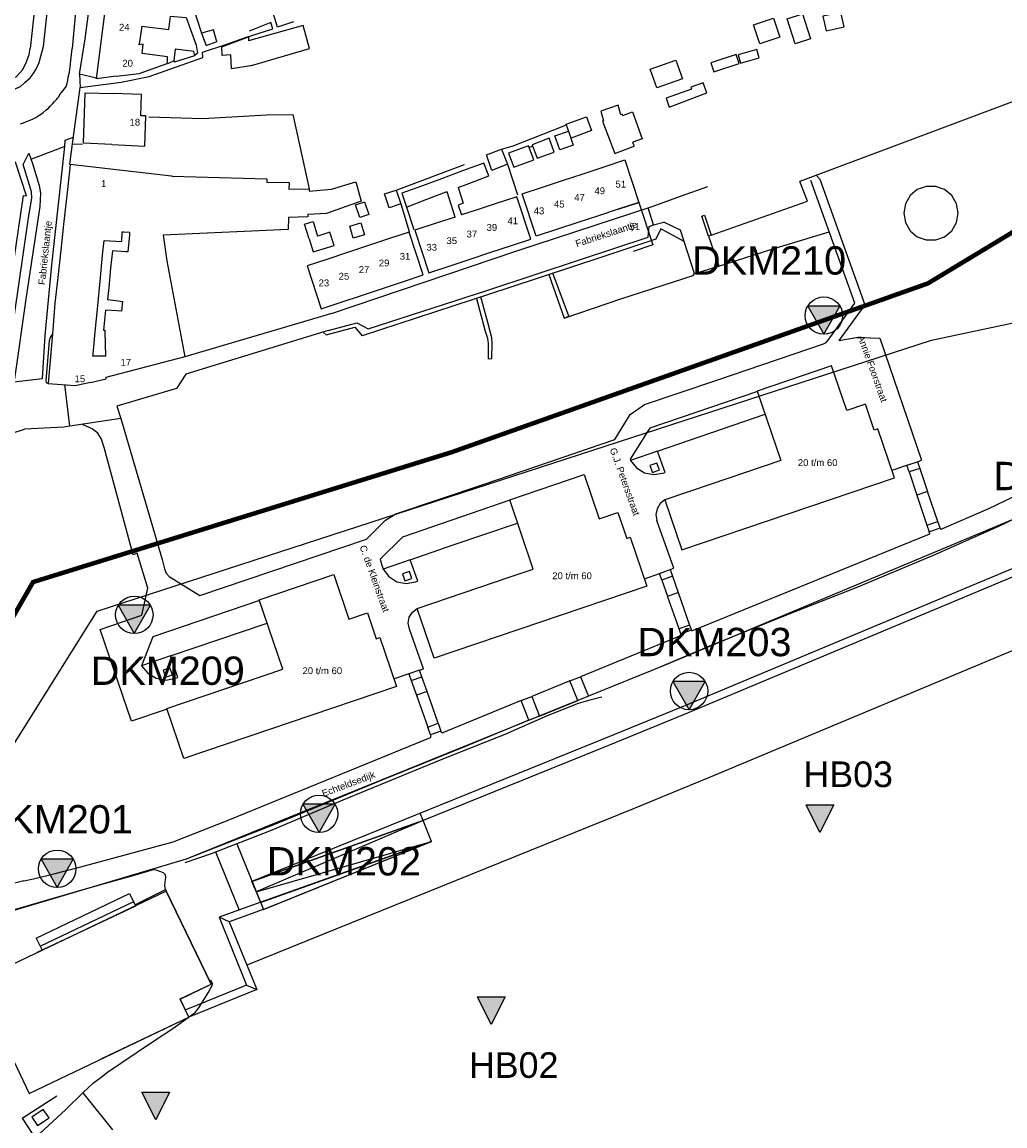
# Model space of a CAD drawing. Extents: x 158343 to 162498, y 431347 to 434500.
# Tile 19 of 220: x 158641 to 158858, y 433246 to 433490. Entities that reach past the tile are written whole.
import ezdxf

# ---------------------------------------------------------------- set-up
doc = ezdxf.new("R2010")
doc.units = 0
doc.header["$LTSCALE"] = 10
doc.header["$MEASUREMENT"] = 0
doc.layers.add('000_onzichtbaar', color=8, linetype='CONTINUOUS', plot=False)
doc.layers.add('MEET', color=6, linetype='CONTINUOUS', plot=False)
for name, color, linetype in [('20_betonwerk', 252, 'CONTINUOUS'), ('33_trappen en balustraden', 252, 'CONTINUOUS'), ('44_plafonds', 8, 'CONTINUOUS'), ('47_binneninrichting', 8, 'CONTINUOUS'), ('bestaand 006m', 8, 'CONTINUOUS'), ('bestaande dijk', 8, 'CONTINUOUS'), ('HUISNUM', 7, 'CONTINUOUS'), ('nieuw012m', 8, 'CONTINUOUS'), ('SONDERING', 7, 'CONTINUOUS'), ('STRNM', 7, 'CONTINUOUS'), ('WB-STEEKMONSTER', 7, 'CONTINUOUS'), ('X-XX-AL-grens_project-G', 7, 'AL-grens_project')]:
    doc.layers.add(name, color=color, linetype=linetype)
doc.styles.add('STANDAARD', font='arial.ttf')
doc.styles.get("Standard").update_dxf_attribs({"font": 'arial.ttf'})
doc.styles.add('Style-STANDARD', font='arial.ttf')
doc.linetypes.add('AL-grens_project', pattern='A,3.5,-2,[8,CCS.shx,S=2.5,R=0,X=0,Y=0],-2,3.5', length=11)

# ---------------------------------------------------------------- blocks, each defined once
blk = doc.blocks.new('STEEK')
at = {"layer": 'WB-STEEKMONSTER'}
blk.add_lwpolyline([(-2.7, 5.4), (2.7, 5.4), (0, 0)], close=True, dxfattribs=at)
blk.add_solid([(0, 0), (2.7, 5.4), (-2.7, 5.4)], dxfattribs=at)
at = {"layer": 'WB-STEEKMONSTER', "style": 'STANDAARD'}
blk.add_attdef('BNO', (-3.22, 8.87), '', height=5, dxfattribs=at)
blk = doc.blocks.new('SONDERING')
at = {"layer": 'SONDERING', "transparency": 33554687}
h = blk.add_hatch(color=256, dxfattribs=at)
h.dxf.hatch_style = 1
h.paths.add_polyline_path([(0, -1.65), (1.418, 0.843), (-1.418, 0.843)])
at = {"layer": 'SONDERING'}
blk.add_lwpolyline([(0, -1.65), (1.418, 0.843), (-1.418, 0.843), (0, -1.65)], dxfattribs=at)
blk.add_circle((0, 0), 1.65, dxfattribs=at)
blk.add_attdef('BNO', (-2.722, 3.368), '', height=2.5, dxfattribs=at)

msp = doc.modelspace()

# ---------------------------------------------------------------- linework, layer by layer
at = {"layer": '000_onzichtbaar', "flags": 128}
for points in [[(158847.61, 433447.58), (158847.25, 433449.63), (158846.21, 433451.44), (158844.61, 433452.78), (158842.65, 433453.49), (158840.56, 433453.49), (158838.6, 433452.78), (158837, 433451.44), (158835.96, 433449.63), (158835.6, 433447.58)], [(158835.6, 433447.58), (158835.96, 433445.52), (158837, 433443.72), (158838.6, 433442.38), (158840.56, 433441.67), (158842.65, 433441.67), (158844.61, 433442.38), (158846.21, 433443.72), (158847.25, 433445.52), (158847.61, 433447.58)]]:
    msp.add_lwpolyline(points, dxfattribs=at)
at = {"layer": '000_onzichtbaar'}
msp.add_lwpolyline([(158938.02, 433446.9), (158913.82, 433419.8), (158897.46, 433403.47), (158885.65, 433394.63), (158873.13, 433386.84), (158860.88, 433380.57), (158782.77, 433347.86), (158766.1, 433341.07), (158677.46, 433305.16), (158633.18, 433291.97)], dxfattribs=at)
at = {"layer": '20_betonwerk'}
for p, q in [((158729.66, 433313.68), (158729.02, 433315.26)), ((158688.6, 433308.48), (158694.46, 433294.03)), ((158731.53, 433309.05), (158693.86, 433295.62)), ((158683.92, 433306.73), (158689.11, 433293.92)), ((158692.58, 433298.66), (158691.94, 433300.24)), ((158693.86, 433295.62), (158684.68, 433292.34)), ((158694.43, 433294.02), (158686.92, 433291.34)), ((158686.92, 433291.34), (158684.68, 433292.34))]:
    msp.add_line(p, q, dxfattribs=at)
for points in [[(158945.28, 433440.02), (158921.08, 433412.92), (158904.02, 433395.89), (158891.3, 433386.37), (158878.06, 433378.13), (158865.1, 433371.49), (158786.59, 433338.62), (158769.86, 433331.81), (158691.94, 433300.24)], [(158946.51, 433438.84), (158922.32, 433411.76), (158905.14, 433394.61), (158892.26, 433384.96), (158878.9, 433376.65), (158865.82, 433369.95), (158787.24, 433337.05), (158770.5, 433330.23), (158729.66, 433313.68)], [(158957.93, 433429.12), (158933.22, 433401.44), (158914.98, 433383.24), (158900.74, 433372.57), (158886.29, 433363.58), (158872.14, 433356.33), (158792.96, 433323.19), (158776.15, 433316.33), (158690.8, 433281.76)], [(158691.94, 433300.24), (158729.66, 433313.68)], [(158729.66, 433313.68), (158692.87, 433297.91), (158731.53, 433309.05)], [(158684.68, 433292.34), (158690.76, 433277.32), (158677.35, 433271.88)], [(158686.92, 433291.34), (158692.98, 433276.38), (158677.99, 433270.31)]]:
    msp.add_lwpolyline(points, dxfattribs=at)
msp.add_lwpolyline([(158691.94, 433300.24), (158694.46, 433294.03), (158731.53, 433309.05), (158729.66, 433313.68)], close=True, dxfattribs=at)
at = {"layer": '33_trappen en balustraden', "flags": 128}
for points in [[(158727.03, 433344.5), (158728.17, 433341.3)], [(158654.64, 433253.59), (158656.98, 433255.82), (158658.67, 433257.09), (158660.12, 433258.2), (158663.04, 433260.12), (158670.02, 433264.85), (158674.49, 433267.8), (158678.36, 433270.57), (158679.01, 433271.03), (158679.49, 433271.42), (158679.72, 433271.66), (158680.26, 433272.34), (158682.26, 433275.69), (158683.29, 433277.57), (158682.9, 433278.48)], [(158654.65, 433253.59), (158661.22, 433245.47)]]:
    msp.add_lwpolyline(points, dxfattribs=at)
at = {"layer": '44_plafonds', "flags": 128}
for points in [[(158658.75, 433485.86), (158659.63, 433492.82)], [(158701.07, 433489.79), (158697.59, 433488.61), (158696.58, 433491.68), (158700.05, 433492.75)], [(158667.64, 433488.84), (158673.6, 433488.1), (158673.96, 433491.03)], [(158802.47, 433489.09), (158806.89, 433490.55), (158808.27, 433486.39), (158803.86, 433484.93), (158802.47, 433489.09)], [(158813.26, 433491.53), (158815.05, 433486.01), (158811.68, 433484.92), (158809.89, 433490.44), (158813.26, 433491.53)], [(158821.76, 433491.83), (158817.81, 433490.99), (158818.49, 433487.8), (158822.44, 433488.65), (158821.76, 433491.83)], [(158667.64, 433488.84), (158667.11, 433484.88)], [(158684.27, 433485.44), (158684.12, 433485.65), (158683.43, 433488.02), (158680.85, 433487.27), (158681.81, 433484.57), (158684.27, 433485.44)], [(158691.87, 433480.14), (158704.65, 433483.91), (158703.26, 433488.99), (158691.2, 433485.6)], [(158662.04, 433477.78), (158657.65, 433477.22), (158658.75, 433485.86)], [(158691.87, 433480.14), (158691.61, 433480.06), (158687.43, 433479.42), (158687.27, 433482.5), (158685.4, 433482.35), (158685.31, 433484.27), (158691.2, 433486.48), (158691.2, 433485.6)], [(158662.04, 433477.78), (158667.06, 433478.41), (158673.27, 433480.6), (158673.34, 433481.08), (158673.34, 433482.08), (158667.73, 433482.78), (158667.98, 433484.82), (158667.08, 433484.71), (158667.11, 433484.88)], [(158679.32, 433482.38), (158679.11, 433483.22), (158675, 433483.73), (158674.73, 433481.18), (158674.88, 433480.94), (158679.32, 433482.38)], [(158799.08, 433482.5), (158799.6, 433480.63), (158803.77, 433481.8), (158803.24, 433483.66), (158799.08, 433482.5)], [(158781.15, 433475.23), (158779.72, 433479.35), (158785.38, 433481.32), (158786.82, 433477.19), (158781.15, 433475.23)], [(158793.05, 433480.75), (158793.72, 433478.71), (158799.34, 433480.55), (158798.67, 433482.59), (158793.05, 433480.75)], [(158783.25, 433472.95), (158783.91, 433470.99), (158792.17, 433474.11), (158791.4, 433476.3), (158788.66, 433475.39), (158788.79, 433474.93), (158783.25, 433472.95)], [(158661.05, 433462.74), (158654.83, 433463.03), (158655.15, 433474.12), (158661.38, 433473.95)], [(158661.05, 433462.74), (158668.32, 433462.39), (158668.51, 433469.03), (158667.46, 433469.06), (158667.6, 433473.77), (158661.38, 433473.95)], [(158773.25, 433469.28), (158772.65, 433471.39), (158768.81, 433470.1), (158769.42, 433467.95)], [(158762.32, 433464.15), (158761.21, 433467.17), (158765.7, 433468.82), (158766.81, 433465.8), (158762.32, 433464.15)], [(158773.69, 433469.1), (158773.58, 433469.39), (158773.25, 433469.28)], [(158773.69, 433469.1), (158775.85, 433469.89), (158777.98, 433463.98), (158775.91, 433463.22)], [(158761.7, 433465.63), (158762.74, 433462.59), (158759.77, 433461.58), (158758.73, 433464.62), (158761.7, 433465.63)], [(158769.42, 433467.95), (158769.17, 433467.86), (158771.93, 433460.75), (158775.96, 433462.3)], [(158754.77, 433459.73), (158758.58, 433461.05), (158757.47, 433464.11), (158753.69, 433462.67), (158754.77, 433459.73)], [(158775.96, 433462.3), (158776.22, 433462.4), (158775.91, 433463.22)], [(158746.97, 433461.68), (158748.23, 433458.41), (158744.81, 433456.97), (158743.61, 433460.41), (158746.97, 433461.68)], [(158749.64, 433457.69), (158754.05, 433459.31), (158752.88, 433462.4), (158748.5, 433460.81), (158749.64, 433457.69)], [(158603.92, 433435.5), (158627.53, 433443.1), (158628.05, 433441.51), (158629.6, 433439.96), (158626.44, 433418.43), (158636.52, 433416.95), (158641.59, 433451.51), (158642.21, 433451.42), (158639.83, 433458.81), (158627.16, 433454.73), (158626.3, 433457.69), (158617.5, 433454.96), (158618.48, 433451.93), (158606.9, 433448.2), (158606.07, 433450.76), (158599.83, 433448.75), (158600.21, 433447.55), (158597.07, 433446.54)], [(158674.18, 433455.74), (158651.89, 433458.32), (158651.35, 433453.45)], [(158743.06, 433458.6), (158738.38, 433456.89)], [(158739.38, 433453.99), (158744.15, 433455.8), (158743.06, 433458.6)], [(158769.58, 433457.8), (158774.16, 433459.31), (158777.25, 433449.95), (158772.87, 433448.51)], [(158738.38, 433456.89), (158733.72, 433455.18)], [(158760.42, 433454.79), (158764.96, 433456.28)], [(158764.96, 433456.28), (158769.58, 433457.8)], [(158651.35, 433453.45), (158650.43, 433445.07)], [(158674.37, 433455.73), (158674.18, 433455.74)], [(158674.37, 433455.73), (158695.25, 433455.14), (158695.25, 433454.41), (158700.14, 433454.35), (158700.1, 433452.9), (158704.55, 433452.96), (158704.54, 433452.43), (158709.45, 433452.87), (158714.84, 433454.5), (158715.98, 433450.2), (158708.38, 433447.54), (158704.26, 433447.27), (158704.25, 433446.76), (158699.99, 433446.66), (158699.91, 433443.97)], [(158729.5, 433453.63), (158724.98, 433451.98)], [(158733.72, 433455.18), (158729.5, 433453.63)], [(158737.41, 433453.25), (158739.38, 433453.99)], [(158755.97, 433453.32), (158760.42, 433454.79)], [(158847.61, 433447.58), (158847.25, 433449.63), (158846.21, 433451.44), (158844.61, 433452.78), (158842.65, 433453.49), (158840.56, 433453.49), (158838.6, 433452.78), (158837, 433451.44), (158835.96, 433449.63), (158835.6, 433447.58)], [(158721.14, 433451.81), (158723.75, 433452.68), (158724.77, 433449.62), (158722.19, 433448.75), (158721.14, 433451.81)], [(158724.98, 433451.98), (158726, 433448.93), (158730.5, 433450.64)], [(158730.5, 433450.64), (158734.77, 433452.25)], [(158734.77, 433452.25), (158734.93, 433452.31)], [(158736.73, 433446.73), (158734.93, 433452.31)], [(158737.41, 433453.25), (158738.47, 433449.79), (158737.4, 433449.37), (158738.11, 433447.18)], [(158748.91, 433440.38), (158753.41, 433441.86), (158750.33, 433451.21), (158745.53, 433449.63)], [(158759.26, 433444.02), (158754.58, 433442.48), (158751.49, 433451.84), (158755.97, 433453.32)], [(158714.77, 433449.41), (158716.76, 433450.07), (158717.68, 433447.29), (158715.69, 433446.63), (158714.77, 433449.41)], [(158745.53, 433449.63), (158741.36, 433448.26)], [(158772.66, 433448.44), (158777.25, 433449.95), (158780.33, 433440.58), (158775.95, 433439.14)], [(158736.73, 433446.73), (158732.3, 433445.27)], [(158741.36, 433448.26), (158738.11, 433447.18)], [(158768.36, 433447.02), (158763.74, 433445.5)], [(158772.87, 433448.51), (158768.36, 433447.02)], [(158835.6, 433447.58), (158835.96, 433445.52), (158837, 433443.72), (158838.6, 433442.38), (158840.56, 433441.67), (158842.65, 433441.67), (158844.61, 433442.38), (158846.21, 433443.72), (158847.25, 433445.52), (158847.61, 433447.58)], [(158650.43, 433445.07), (158649.8, 433439.4)], [(158699.91, 433443.97), (158672.34, 433442.7), (158673.19, 433437.08)], [(158704.55, 433441.91), (158703.51, 433445.17), (158705.42, 433445.75), (158706.42, 433442.51)], [(158713.5, 433444.75), (158715.97, 433445.45), (158716.73, 433442.79), (158714.26, 433442.09), (158713.5, 433444.75)], [(158732.3, 433445.27), (158727.86, 433443.8), (158730.94, 433434.45), (158735.43, 433435.93)], [(158763.74, 433445.5), (158759.26, 433444.02)], [(158659.02, 433438.35), (158659.33, 433441.58), (158663.27, 433441.36), (158663.33, 433443.5), (158663.67, 433443.47)], [(158663.67, 433443.47), (158664.96, 433443.36)], [(158664.91, 433442.8), (158664.58, 433439.02), (158664.13, 433439.05)], [(158664.96, 433443.36), (158664.91, 433442.8)], [(158704.55, 433441.91), (158705.42, 433439.03), (158707.63, 433439.72)], [(158706.66, 433442.59), (158706.42, 433442.51)], [(158707.63, 433439.72), (158710.04, 433440.47), (158709.11, 433443.38), (158706.66, 433442.59)], [(158722.26, 433441.97), (158717.64, 433440.44)], [(158725.36, 433432.5), (158729.71, 433433.95), (158726.58, 433443.4), (158722.26, 433441.97)], [(158649.8, 433439.4), (158649.15, 433433.43)], [(158664.13, 433439.05), (158661.17, 433439.25), (158660.79, 433435.42)], [(158713.02, 433438.91), (158708.42, 433437.38)], [(158717.64, 433440.44), (158713.02, 433438.91)], [(158740.02, 433437.45), (158744.57, 433438.95)], [(158744.57, 433438.95), (158748.91, 433440.38)], [(158658.46, 433432.55), (158659.02, 433438.35)], [(158673.19, 433437.08), (158677.11, 433415.9), (158659.69, 433411.38)], [(158708.42, 433437.38), (158704.08, 433435.95), (158707.21, 433426.49), (158711.59, 433427.94)], [(158735.43, 433435.93), (158740.02, 433437.45)], [(158660.79, 433435.42), (158660.36, 433431.21)], [(158649.15, 433433.43), (158648.52, 433427.77)], [(158657.95, 433427.16), (158658.46, 433432.55)], [(158720.71, 433430.97), (158725.36, 433432.5)], [(158660.36, 433431.21), (158660.1, 433428.58), (158661.9, 433428.34)], [(158711.59, 433427.94), (158716.09, 433429.43)], [(158716.09, 433429.43), (158720.71, 433430.97)], [(158648.52, 433427.77), (158648.02, 433421.86)], [(158657.39, 433421.42), (158657.95, 433427.16)], [(158661.9, 433428.34), (158663.42, 433428.13), (158663.18, 433425.99), (158662.21, 433426.06)], [(158662.21, 433426.06), (158659.68, 433426.22), (158659.2, 433421.76), (158659.52, 433421.75), (158659.53, 433421.5)], [(158648.02, 433421.86), (158647.5, 433415.9)], [(158656.92, 433416.48), (158657.39, 433421.42)], [(158659.53, 433421.5), (158659.68, 433416.03), (158659.07, 433416.03)], [(158647.5, 433415.9), (158647, 433410.05), (158652.95, 433409.59), (158656.32, 433410.35)], [(158659.07, 433416.03), (158656.88, 433416.02), (158656.92, 433416.48)], [(158793.18, 433387.84), (158782.95, 433384.36), (158786.69, 433373.34), (158833.57, 433389.25), (158829.91, 433400.04), (158829.09, 433399.76), (158827.15, 433405.48), (158823.04, 433404.09), (158819.72, 433413.88), (158803.33, 433408.32), (158808.52, 433393.04), (158793.18, 433387.84)], [(158656.32, 433410.35), (158656.35, 433410.23), (158659.77, 433411.05), (158659.69, 433411.38)], [(158836.29, 433391.99), (158838.63, 433392.78), (158839.15, 433391.31)], [(158839.15, 433391.31), (158836.79, 433390.51), (158836.29, 433391.99)], [(158728.38, 433360.43), (158748.84, 433367.38), (158753.94, 433369.11), (158748.76, 433384.38), (158765.15, 433389.95), (158768.47, 433380.17), (158772.6, 433381.55), (158774.54, 433375.83), (158775.34, 433376.1), (158778.99, 433365.33), (158732.12, 433349.42), (158728.38, 433360.43)], [(158843.13, 433379.58), (158840.87, 433386.22), (158838.49, 433385.42), (158840.72, 433378.77), (158843.13, 433379.58)], [(158784.62, 433367.51), (158782.31, 433366.69), (158781.79, 433368.16), (158784.12, 433369.02), (158784.62, 433367.51)], [(158673.18, 433338.33), (158698.75, 433347.02), (158693.56, 433362.31), (158709.95, 433367.88), (158713.28, 433358.07), (158717.4, 433359.47), (158719.35, 433353.72), (158720.15, 433353.99), (158723.8, 433343.23), (158676.92, 433327.3), (158673.18, 433338.33)], [(158786.1, 433355.93), (158783.57, 433363.11), (158785.9, 433363.93), (158788.41, 433356.74), (158786.1, 433355.93)], [(158728.84, 433346.78), (158726.51, 433345.99), (158727.03, 433344.5), (158729.38, 433345.33), (158728.84, 433346.78)], [(158732.99, 433335.09), (158730.53, 433342.13), (158728.17, 433341.3), (158730.67, 433334.21), (158732.99, 433335.09)], [(158673.02, 433298.11), (158631.08, 433278.05), (158642.83, 433253.49), (158677.99, 433270.31), (158676.1, 433274.3), (158682.97, 433277.56), (158673.02, 433298.11)], [(158676.08, 433274.29), (158682.97, 433277.56), (158673.02, 433298.11), (158666.26, 433294.83)], [(158673.02, 433298.11), (158682.97, 433277.56)], [(158666.26, 433294.83), (158666.23, 433294.81), (158666.24, 433294.78), (158644.61, 433284.52)], [(158658.82, 433261.19), (158677.99, 433270.31), (158676.08, 433274.29)], [(158647.21, 433248.13), (158645.89, 433249.93), (158643.42, 433248.24), (158644.7, 433246.42), (158647.21, 433248.13)]]:
    msp.add_lwpolyline(points, dxfattribs=at)
at = {"layer": '47_binneninrichting', "flags": 128}
for points in [[(158644.79, 433500), (158643.02, 433483.88)], [(158645.96, 433484.3), (158647.66, 433500)], [(158654.19, 433500), (158652.98, 433491.13), (158652.32, 433483.88)], [(158657.66, 433477.37), (158653.94, 433478.24), (158655.17, 433486.04), (158657.01, 433500)], [(158678.9, 433493.15), (158680.85, 433487.27)], [(158674.01, 433491.02), (158677.46, 433490.69), (158679.62, 433484.66), (158679.92, 433482.83), (158679.32, 433482.38)], [(158651.81, 433458.41), (158652.41, 433462.85), (158654.06, 433475.3), (158663.12, 433476.47), (158669.27, 433477.7), (158681.09, 433481.93), (158681.06, 433483.07), (158686.43, 433484.87), (158690.54, 433486.31), (158696.57, 433488.26), (158696.09, 433489.64), (158691.29, 433487.72)], [(158592.44, 433462.01), (158624.6, 433472.54), (158638.13, 433476.89), (158639.93, 433477.64), (158640.86, 433478.57), (158641.43, 433479.29), (158642.27, 433480.94), (158642.81, 433482.56), (158643.02, 433483.88)], [(158638.19, 433474.31), (158640.92, 433475.51), (158641.94, 433476.47), (158643.05, 433477.4), (158643.74, 433478.3), (158644.4, 433479.32), (158645, 433480.82), (158645.39, 433482.2), (158645.96, 433484.3)], [(158640.89, 433467.29), (158641.61, 433467.47), (158642.24, 433467.8), (158643.02, 433468.1), (158643.71, 433468.37), (158644.28, 433468.67), (158644.76, 433469), (158645.3, 433469.36), (158645.9, 433469.78), (158646.56, 433470.35), (158647.07, 433470.77), (158647.52, 433471.25), (158648.03, 433471.73), (158648.36, 433472.12), (158648.9, 433472.69), (158649.05, 433472.93), (158649.35, 433473.26), (158649.62, 433473.74), (158649.98, 433474.22), (158650.22, 433474.52), (158650.61, 433474.97), (158650.97, 433475.54), (158651.18, 433476.17), (158651.36, 433476.92), (158651.42, 433477.55), (158651.69, 433478.69), (158651.87, 433479.86), (158652.11, 433481.9), (158652.32, 433483.88)], [(158673.41, 433480.58), (158674.73, 433481.18)], [(158653.94, 433478.24), (158654.06, 433475.3)], [(158669.24, 433468.79), (158681.09, 433468.43), (158695.13, 433469.27), (158700.95, 433469.36), (158704.58, 433452.96)], [(158746.97, 433461.68), (158749.52, 433462.46), (158758.46, 433465.97), (158761.26, 433467.03)], [(158650.7, 433462.25), (158650.76, 433463.69), (158652.62, 433464.32)], [(158639.03, 433409.09), (158638.34, 433410.26), (158637.59, 433411.4), (158642.69, 433446.56), (158643.41, 433450.91), (158643.32, 433452.32), (158642.9, 433453.79), (158641.49, 433458.29), (158642.72, 433460.81), (158643.56, 433458.5), (158645, 433453.67), (158645.33, 433451.99), (158645.15, 433449.08), (158642.15, 433429.13), (158639.6, 433411.07), (158639.24, 433409.63), (158639.03, 433409.09)], [(158639.45, 433410.41), (158645.75, 433411.16), (158646.32, 433420.64), (158647.79, 433436.21), (158650.7, 433462.25), (158643.32, 433459.46)], [(158652.41, 433462.85), (158654.57, 433462.76)], [(158753, 433462.07), (158753.81, 433462.34), (158753.66, 433462.28)], [(158748.23, 433458.41), (158750.45, 433451.66)], [(158723.75, 433452.68), (158738.78, 433458.29)], [(158816.32, 433455.97), (158817.12, 433455.06), (158827.04, 433427.37), (158821.33, 433419.47), (158825.1, 433420.15), (158826.09, 433420.19), (158830.31, 433420.04), (158839.54, 433393.1)], [(158673.68, 433367.43), (158680.44, 433363.29), (158717.22, 433375.72), (158721.35, 433379.91), (158723.68, 433381.26), (158742.89, 433387.76), (158771.91, 433397.68), (158775.29, 433403.18), (158778.5, 433405.36), (158794.38, 433410.78), (158817.9, 433418.77), (158818.53, 433419.05), (158818.95, 433419.61), (158824.85, 433427.71), (158815.1, 433454.79)], [(158709.44, 433425.44), (158750.33, 433439.27), (158780.18, 433449.08), (158786.39, 433451.33), (158792.45, 433453.46)], [(158793.15, 433442.73), (158814.39, 433450.26), (158812.74, 433454.55)], [(158724.77, 433449.62), (158726.6, 433443.56)], [(158726, 433448.93), (158727.65, 433444.01)], [(158780.48, 433445), (158779.24, 433448.77)], [(158793.15, 433442.73), (158792.55, 433442.49), (158791.08, 433446.93), (158791.68, 433447.14), (158793.15, 433442.73)], [(158708.77, 433421.71), (158715.04, 433423.37), (158717.53, 433422.05), (158743.91, 433430.62), (158764.37, 433437.37), (158779.26, 433442.32), (158779.48, 433444.67)], [(158782.08, 433444.16), (158780.96, 433441.82), (158769.53, 433438.01), (158748.53, 433431.14), (158716.22, 433420.52)], [(158760.74, 433424.45), (158773.49, 433428.74), (158789.18, 433433.81), (158789.45, 433434.26), (158786.39, 433443.8), (158782.76, 433445.57)], [(158779.48, 433444.67), (158780.48, 433445), (158782.76, 433445.57)], [(158787.19, 433441.31), (158782.08, 433444.16)], [(158792.55, 433442.49), (158794.83, 433435.98), (158794.85, 433435.92)], [(158794.86, 433435.92), (158806.53, 433439.64), (158819.17, 433443.48)], [(158757.35, 433434.02), (158760.74, 433424.45), (158761.79, 433424.9), (158758.28, 433434.32)], [(158789.45, 433434.26), (158794.86, 433435.92)], [(158741.42, 433428.8), (158743.37, 433421.54), (158743.82, 433420.01), (158744, 433418.87), (158743.97, 433415.48), (158744.81, 433415.57), (158744.9, 433418.93), (158744.78, 433420.1), (158743.94, 433423.46), (158742.41, 433429.13)], [(158706.5, 433424.57), (158677.11, 433415.9)], [(158709.44, 433425.44), (158706.5, 433424.57)], [(158707.6, 433421.35), (158708.26, 433420.72), (158714.63, 433422.43), (158716.22, 433420.52)], [(158647.24, 433419.44), (158646.48, 433410.68)], [(158647.92, 433420.81), (158647.47, 433420.18), (158647.24, 433419.44)], [(158708.77, 433421.71), (158677.36, 433412.11), (158675.27, 433408.93), (158662.17, 433405), (158663.05, 433402.27), (158651.8, 433400.59)], [(158646.48, 433410.68), (158646.6, 433410.25), (158647, 433410.05)], [(158651.8, 433400.59), (158650.71, 433409.77)], [(158803.36, 433408.25), (158779.62, 433400.2), (158779.08, 433399.32), (158775.29, 433393.33), (158775.41, 433393.05)], [(158781.36, 433395.13), (158805.06, 433403.23)], [(158627.29, 433397.98), (158632.67, 433398.08), (158636.78, 433398.32), (158641.78, 433399.97)], [(158651.8, 433400.59), (158650.52, 433400.4), (158641.78, 433399.97)], [(158656.75, 433399.99), (158654.56, 433401)], [(158659.24, 433396.32), (158658.8, 433397.78), (158657.94, 433399.04), (158656.75, 433399.99)], [(158663.05, 433402.27), (158672.13, 433371.24), (158672.69, 433369.12)], [(158665.72, 433372.25), (158659.35, 433395.9), (158659.24, 433396.32)], [(158781.36, 433395.13), (158775.41, 433393.05)], [(158782.53, 433390.22), (158783.01, 433390.39), (158781.36, 433395.13)], [(158775.41, 433393.05), (158776.7, 433391.43), (158778.46, 433390.35), (158780.48, 433389.93), (158782.53, 433390.22)], [(158838.63, 433392.78), (158839.54, 433393.1)], [(158779.67, 433391.95), (158780.22, 433390.42), (158781.76, 433390.96), (158781.19, 433392.49), (158779.67, 433391.95)], [(158833.02, 433390.88), (158836.29, 433391.99)], [(158836.79, 433390.51), (158838.49, 433385.42)], [(158839.15, 433391.31), (158840.87, 433386.22)], [(158748.8, 433384.27), (158725.1, 433376.13), (158720.22, 433371.29)], [(158782.95, 433384.36), (158781.92, 433383.55), (158781.24, 433382.42), (158780.99, 433381.13), (158781.21, 433379.83)], [(158726.78, 433371.16), (158736.3, 433374.42), (158750.5, 433379.25)], [(158784.94, 433369.31), (158781.21, 433379.83)], [(158840.72, 433378.77), (158841.2, 433377.34)], [(158841.2, 433377.34), (158843.61, 433378.18)], [(158843.61, 433378.18), (158843.13, 433379.58)], [(158843.61, 433378.18), (158843.76, 433377.85)], [(158788.92, 433355.45), (158841.38, 433376.87)], [(158841.38, 433376.87), (158841.2, 433377.34)], [(158673.21, 433338.24), (158665.37, 433335.57), (158658.5, 433355.75), (158667.68, 433358.91), (158668.99, 433364.89), (158666.65, 433372.63), (158665.72, 433372.25)], [(158720.22, 433371.29), (158720.47, 433370.19), (158720.83, 433369.11)], [(158726.78, 433371.16), (158720.83, 433369.11)], [(158728.02, 433366.31), (158728.48, 433366.47), (158726.78, 433371.16)], [(158672.69, 433369.12), (158673.03, 433368.18), (158673.68, 433367.43)], [(158720.83, 433369.11), (158722.09, 433367.43), (158723.88, 433366.32), (158725.95, 433365.93), (158728.02, 433366.31)], [(158726.65, 433368.55), (158725.13, 433368.03), (158725.66, 433366.49), (158727.18, 433367.05), (158726.65, 433368.55)], [(158784.12, 433369.02), (158784.94, 433369.31)], [(158778.45, 433366.93), (158781.79, 433368.16)], [(158782.31, 433366.69), (158783.57, 433363.11)], [(158784.62, 433367.51), (158785.9, 433363.93)], [(158693.6, 433362.19), (158670.06, 433354.16), (158667.58, 433347.8)], [(158726.64, 433355.84), (158726.39, 433357.16), (158726.62, 433358.47), (158727.32, 433359.61), (158728.38, 433360.43)], [(158673.96, 433349.96), (158695.29, 433357.2)], [(158788.41, 433356.74), (158788.8, 433355.65)], [(158729.75, 433347.07), (158729.78, 433347.08), (158726.64, 433355.84)], [(158786.56, 433354.48), (158764.37, 433345.36)], [(158786.5, 433354.8), (158786.1, 433355.93)], [(158788.8, 433355.65), (158786.5, 433354.8)], [(158786.5, 433354.8), (158786.56, 433354.48)], [(158788.8, 433355.65), (158788.92, 433355.45)], [(158673.96, 433349.96), (158667.58, 433347.8)], [(158675.1, 433345.02), (158675.58, 433345.19), (158673.96, 433349.96)], [(158667.58, 433347.8), (158668.96, 433346.12), (158670.83, 433345.02), (158672.96, 433344.64), (158675.1, 433345.02)], [(158674.39, 433345.8), (158673.86, 433347.34), (158672.35, 433346.84), (158672.89, 433345.28), (158674.39, 433345.8)], [(158728.84, 433346.78), (158729.75, 433347.07)], [(158726.51, 433345.99), (158723.26, 433344.91)], [(158730.53, 433342.13), (158729.38, 433345.33)], [(158762.03, 433344.43), (158753.61, 433340.99)], [(158762.03, 433344.43), (158764.37, 433345.36)], [(158763.74, 433340.1), (158762.03, 433344.43)], [(158764.37, 433345.36), (158766.1, 433341.07)], [(158763.86, 433339.49), (158756.98, 433336.74), (158747.67, 433332.64), (158733.45, 433326.93), (158711.95, 433318.11), (158695.82, 433311.28), (158682.91, 433306.28), (158677.17, 433304.35)], [(158751.27, 433340.09), (158733.77, 433332.93)], [(158751.27, 433340.09), (158753.61, 433340.99)], [(158752.98, 433335.77), (158751.27, 433340.09)], [(158753.61, 433340.99), (158755.3, 433336.68)], [(158755.3, 433336.68), (158763.74, 433340.1)], [(158766.1, 433341.07), (158763.74, 433340.1)], [(158769.04, 433340.84), (158766.44, 433340.22), (158763.86, 433339.49)], [(158755.3, 433336.68), (158752.98, 433335.77)], [(158752.98, 433335.77), (158738.77, 433329.92), (158720.57, 433322.52), (158697.62, 433313.1), (158677.46, 433305.16)], [(158731.31, 433332.53), (158730.67, 433334.21)], [(158732.99, 433335.09), (158733.6, 433333.39)], [(158654.22, 433303.47), (158674.6, 433308.99), (158686.71, 433313.71), (158715.5, 433325.47), (158731.32, 433331.94)], [(158733.6, 433333.39), (158731.31, 433332.53)], [(158731.31, 433332.53), (158731.32, 433331.94)], [(158733.77, 433332.93), (158733.6, 433333.39)], [(158669.61, 433302.61), (158666.21, 433301.63), (158655.69, 433298.65), (158637.97, 433293.53), (158633.33, 433292.11)], [(158641.62, 433300.38), (158643.75, 433300.83), (158648.55, 433301.97), (158654.22, 433303.47)], [(158670.85, 433302.73), (158670.22, 433302.78), (158669.61, 433302.61)], [(158672.41, 433302.13), (158670.85, 433302.73)], [(158641.62, 433300.38), (158632.39, 433298.07), (158627.08, 433296.82)], [(158672.97, 433301.05), (158672.88, 433301.69), (158672.41, 433302.13)], [(158672.87, 433298.43), (158672.7, 433299.26), (158672.79, 433300.1)], [(158672.79, 433300.1), (158672.97, 433301.05)], [(158666.13, 433295.07), (158672.87, 433298.43)], [(158672.87, 433298.43), (158673.02, 433298.11)], [(158644.4, 433287.74), (158664.91, 433297.56), (158666.23, 433294.81)], [(158645.26, 433285.94), (158665.77, 433295.76)], [(158644.4, 433287.74), (158645.69, 433285.04)], [(158641.31, 433248.02), (158643.34, 433244.86), (158643.62, 433244.62), (158643.79, 433244.56), (158644.01, 433244.5), (158644.07, 433244.5), (158644.23, 433244.47), (158644.43, 433244.47), (158644.68, 433244.46), (158644.84, 433244.46), (158645, 433244.49), (158645.11, 433244.54), (158650.89, 433249.96), (158654.64, 433253.59)], [(158641.31, 433248.02), (158648.89, 433252.91)]]:
    msp.add_lwpolyline(points, dxfattribs=at)
at = {"layer": 'bestaand 006m'}
msp.add_lwpolyline([(159248.54, 433732.5), (159235.46, 433728.88), (159174.48, 433712.58), (159168.46, 433709.78), (159168.46, 433709.78), (159159.02, 433720.01), (159112.1, 433679.69), (159083.12, 433665.44), (159071.08, 433659.9), (159072.53, 433650.73), (159027.44, 433633.44), (159017.22, 433629.63), (158999.34, 433623.15), (158945.25, 433607.94, 0.353768), (158941.71, 433601.84), (158947.42, 433580.54), (158950.64, 433556), (158952.81, 433532.99, -0.420703), (158948.33, 433527.18), (158911.35, 433521.15), (158915.65, 433493.15), (158812.74, 433454.55)], format="xyb", dxfattribs=at)
at = {"layer": 'bestaande dijk', "flags": 128}
for points in [[(158873.13, 433386.84), (158865.27, 433382.66), (158856.5, 433378.47), (158842.06, 433372.1), (158825.25, 433365.06), (158809.57, 433358.89), (158792.42, 433351.98), (158782.21, 433347.62)], [(158859.68, 433384.99), (158854.29, 433382.41), (158843.76, 433377.85)]]:
    msp.add_lwpolyline(points, dxfattribs=at)
at = {"layer": 'MEET', "const_width": 1}
msp.add_lwpolyline([(159217.96, 434088.85), (159435.98, 434020.25), (159504.62, 433836.46), (159784.94, 433953.55), (159866.41, 433734.33), (159822.4, 433519.03), (159655.9, 433512.46), (159222.15, 433324.12), (159221.05, 433289.09), (159066.14, 433159.95), (158988.58, 433123), (158887.87, 433065.24), (158810.46, 433043.05), (158594.73, 433280.89), (158643.69, 433366.24), (158736.01, 433394.89), (158840.95, 433432.1), (158907.6, 433472.41), (158902.41, 433599.51), (159112.89, 433678.64), (159214.78, 433765.28), (159227.57, 433847.1)], close=True, dxfattribs=at)
at = {"layer": 'nieuw012m'}
for p, q in [((158691.94, 433300.24), (158729.66, 433313.68)), ((158693.82, 433295.6), (158731.53, 433309.05)), ((158690.76, 433277.32), (158692.98, 433276.38))]:
    msp.add_line(p, q, dxfattribs=at)
msp.add_lwpolyline([(158694.43, 433294.02), (158731.53, 433309.05)], dxfattribs=at)
at = {"layer": 'X-XX-AL-grens_project-G', "ltscale": 0.1, "flags": 128}
msp.add_lwpolyline([(158951.24, 433442.77), (158989.76, 433399.71, -0.23464), (158994.65, 433254.26), (158961.6, 433168.57), (158883.05, 433077.97), (158813.18, 433049.46), (158654.07, 433244.25), (158624.44, 433244.25), (158606.11, 433277.3), (158657.82, 433359.82), (158841.7, 433419.6), (158951.24, 433442.77)], format="xyb", dxfattribs=at)

# ---------------------------------------------------------------- block references
at = {"layer": 'SONDERING'}
ref = msp.add_blockref('SONDERING', (158818, 433425), dxfattribs=dict(at, xscale=2.5, yscale=2.5, zscale=2.5))
ref.add_attrib('BNO', 'DKM210', (158788.95, 433434.03), dxfattribs={"height": 6.25})
ref = msp.add_blockref('SONDERING', (158866.21, 433379.58), dxfattribs=dict(at, xscale=2.5, yscale=2.5, zscale=2.5))
ref.add_attrib('BNO', 'DKM204', (158855.34, 433386.5), dxfattribs={"height": 6.25})
ref = msp.add_blockref('SONDERING', (158666, 433359), dxfattribs=dict(at, xscale=2.5, yscale=2.5, zscale=2.5))
ref.add_attrib('BNO', 'DKM209', (158656.4, 433343.56), dxfattribs={"height": 6.25})
ref = msp.add_blockref('SONDERING', (158788.29, 433342.21), dxfattribs=dict(at, xscale=2.5, yscale=2.5, zscale=2.5))
ref.add_attrib('BNO', 'DKM203', (158776.9, 433349.89), dxfattribs={"height": 6.25})
ref = msp.add_blockref('SONDERING', (158649, 433303), dxfattribs=dict(at, xscale=2.5, yscale=2.5, zscale=2.5))
ref.add_attrib('BNO', 'DKM201', (158631.72, 433310.8), dxfattribs={"height": 6.25})
ref = msp.add_blockref('SONDERING', (158706.73, 433315.12), dxfattribs=dict(at, xscale=2.5, yscale=2.5, zscale=2.5))
ref.add_attrib('BNO', 'DKM202', (158695.23, 433301.54), dxfattribs={"height": 6.25})
at = {"layer": 'WB-STEEKMONSTER', "xscale": 1.13, "yscale": 1.13, "zscale": 1.13}
msp.add_blockref('STEEK', (158817.13, 433311.01), dxfattribs=at).add_auto_attribs({'BNO': 'HB03'})
at = {"layer": 'WB-STEEKMONSTER'}
ref = msp.add_blockref('STEEK', (158744.67, 433268.64), dxfattribs=dict(at, xscale=1.13, yscale=1.13, zscale=1.13))
ref.add_attrib('BNO', 'HB02', (158739.76, 433256.9), dxfattribs={"height": 5.65, "style": 'STANDAARD'})
ref = msp.add_blockref('STEEK', (158670.74, 433247.66), dxfattribs=dict(at, xscale=1.13, yscale=1.13, zscale=1.13))
ref.add_attrib('BNO', 'HB01', (158660.32, 433238.85), dxfattribs={"height": 5.65, "style": 'STANDAARD'})

# ---------------------------------------------------------------- texts
at = {"layer": 'HUISNUM', "style": 'Style-STANDARD'}
for s, p in [('24', (158662.63, 433487.83)), ('20', (158663.37, 433479.9)), ('18', (158664.96, 433466.89)), ('1', (158658.66, 433453.36)), ('47', (158762.97, 433450.29)), ('43', (158754.05, 433447.35)), ('45', (158758.51, 433448.82)), ('41', (158748.26, 433445.14)), ('37', (158739.24, 433442.22)), ('31', (158724.52, 433437.32)), ('33', (158730.4, 433439.31)), ('25', (158711.05, 433432.92)), ('23', (158706.63, 433431.46)), ('17', (158662.98, 433413.96)), ('15', (158652.84, 433410.31)), ('20 t/m 60', (158812.27, 433391.83)), ('20 t/m 60', (158758.13, 433366.87)), ('20 t/m 60', (158703.08, 433345.94))]:
    msp.add_text(s, height=1.5, dxfattribs=at).set_placement(p)
for s, p in [('51', (158772.07, 433453.23)), ('49', (158767.43, 433451.76)), ('39', (158743.66, 433443.68)), ('51', (158775.16, 433443.86)), ('35', (158734.82, 433440.76)), ('29', (158719.9, 433435.85)), ('27', (158715.48, 433434.39))]:
    msp.add_text(s, height=1.5, rotation=0.0573, dxfattribs=at).set_placement(p)
at = {"layer": 'STRNM', "style": 'Style-STANDARD'}
for s, rotation, p in [('Fabriekslaantje', 83.913, (158646.31, 433431.69)), ('Fabriekslaantje', 18.1268, (158763.55, 433440.08)), ('Annie Foorstraat', 289.7579, (158825.43, 433420.34)), ('G.J. Petersstraat', 289.7579, (158770.77, 433395.52)), ('C. de Kleinstraat', 289.7579, (158715.63, 433374.04)), ('Echteldsedijk', 20.7371, (158707.7, 433318.84))]:
    msp.add_text(s, height=1.5, rotation=rotation, dxfattribs=at).set_placement(p)

doc.saveas('drawing.dxf')
